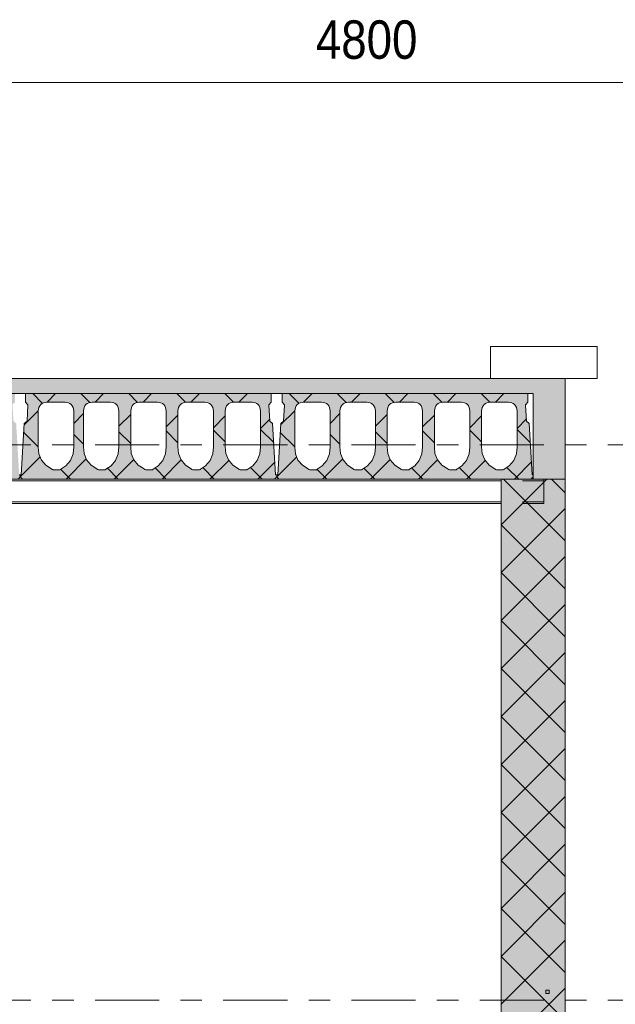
# Model space of a CAD drawing. Header units: millimetres. Extents: x -923 to -82, y -1402 to -808.
# Tile 48 of 109: x -506 to -478, y -1197 to -1151. Entities that reach past the tile are written whole.
import ezdxf

# ---------------------------------------------------------------- set-up
doc = ezdxf.new("R2010")
doc.units = ezdxf.units.MM
for name, pattern in [('XKITLINE00', [0]), ('XKITLINE01', [4, 1, -1, 1, -1]), ('XKITLINE03', [6, 3, -1, 1, -1])]:
    doc.linetypes.add(name, pattern=pattern)
for name, color, linetype, lineweight in [('Offset', 4, 'Continuous', 0), ('Onderdeel', 2, 'Continuous', 0), ('Stramien', 4, 'Continuous', 0)]:
    doc.layers.add(name, color=color, linetype=linetype, lineweight=lineweight)
doc.styles.add('ARIAL', font='arial.ttf')

msp = doc.modelspace()

# ---------------------------------------------------------------- hatches: boundary and pattern name
at = {"layer": 'Onderdeel'}
for points in [[(-482.316, -1168.806), (-563.414, -1168.806), (-563.414, -1168.106), (-482.316, -1168.106)], [(-480.816, -1172.806), (-482.316, -1172.806), (-482.316, -1168.106), (-480.816, -1168.106)], [(-480.816, -1282.706), (-483.816, -1282.706), (-483.816, -1172.806), (-480.816, -1172.806)]]:
    msp.add_hatch(color=256, dxfattribs=at).paths.add_polyline_path(points, flags=17)
h = msp.add_hatch(color=256, dxfattribs=at)
h.paths.add_polyline_path([(-518.216, -1172.806), (-518.316, -1172.706), (-518.316, -1172.606), (-518.266, -1172.606), (-518.126, -1170.205), (-517.999, -1170.092), (-517.954, -1169.333), (-518.066, -1169.206), (-518.066, -1168.806), (-506.566, -1168.806), (-506.566, -1169.206), (-506.679, -1169.333), (-506.633, -1170.092), (-506.507, -1170.205), (-506.366, -1172.606), (-506.316, -1172.606), (-506.316, -1172.706), (-506.416, -1172.806)], flags=17)
h.paths.add_polyline_path([(-517.224, -1169.237), (-517.354, -1169.324), (-517.441, -1169.453), (-517.471, -1169.606), (-517.471, -1171.304), (-517.471, -1171.308), (-517.442, -1171.624), (-517.319, -1171.918), (-517.114, -1172.162), (-516.846, -1172.334), (-516.824, -1172.352), (-516.798, -1172.365), (-516.77, -1172.373), (-516.741, -1172.376), (-516.501, -1172.375), (-516.479, -1172.373), (-516.458, -1172.368), (-516.437, -1172.36), (-516.418, -1172.35), (-516.18, -1172.19), (-515.97, -1171.933), (-515.844, -1171.626), (-515.811, -1171.286), (-515.811, -1169.606), (-515.842, -1169.453), (-515.929, -1169.324), (-516.058, -1169.237), (-516.211, -1169.206), (-517.071, -1169.206)])
h.paths.add_polyline_path([(-515.109, -1169.237), (-515.239, -1169.324), (-515.326, -1169.453), (-515.356, -1169.606), (-515.356, -1171.284), (-515.356, -1171.297), (-515.33, -1171.612), (-515.208, -1171.911), (-515.002, -1172.159), (-514.731, -1172.334), (-514.708, -1172.352), (-514.683, -1172.365), (-514.655, -1172.373), (-514.626, -1172.376), (-514.386, -1172.375), (-514.364, -1172.373), (-514.342, -1172.368), (-514.322, -1172.36), (-514.303, -1172.35), (-514.065, -1172.19), (-513.855, -1171.933), (-513.729, -1171.626), (-513.696, -1171.286), (-513.696, -1169.606), (-513.727, -1169.453), (-513.813, -1169.324), (-513.943, -1169.237), (-514.096, -1169.206), (-514.956, -1169.206)])
h.paths.add_polyline_path([(-512.899, -1169.237), (-513.029, -1169.324), (-513.116, -1169.453), (-513.146, -1169.606), (-513.146, -1171.292), (-513.12, -1171.612), (-512.998, -1171.911), (-512.792, -1172.159), (-512.521, -1172.334), (-512.498, -1172.352), (-512.473, -1172.365), (-512.445, -1172.373), (-512.416, -1172.376), (-512.176, -1172.375), (-512.154, -1172.373), (-512.132, -1172.368), (-512.112, -1172.36), (-512.093, -1172.35), (-511.855, -1172.19), (-511.645, -1171.933), (-511.519, -1171.626), (-511.486, -1171.286), (-511.486, -1169.606), (-511.517, -1169.453), (-511.603, -1169.324), (-511.733, -1169.237), (-511.886, -1169.206), (-512.746, -1169.206)])
h.paths.add_polyline_path([(-510.689, -1169.237), (-510.819, -1169.324), (-510.906, -1169.453), (-510.936, -1169.606), (-510.936, -1171.292), (-510.91, -1171.612), (-510.788, -1171.911), (-510.582, -1172.159), (-510.311, -1172.334), (-510.288, -1172.352), (-510.263, -1172.365), (-510.235, -1172.373), (-510.206, -1172.376), (-509.966, -1172.375), (-509.944, -1172.373), (-509.922, -1172.368), (-509.902, -1172.36), (-509.883, -1172.35), (-509.645, -1172.19), (-509.435, -1171.933), (-509.309, -1171.626), (-509.276, -1171.286), (-509.276, -1169.606), (-509.307, -1169.453), (-509.393, -1169.324), (-509.523, -1169.237), (-509.676, -1169.206), (-510.536, -1169.206)])
h.paths.add_polyline_path([(-508.479, -1169.237), (-508.609, -1169.324), (-508.696, -1169.453), (-508.726, -1169.606), (-508.726, -1171.292), (-508.7, -1171.612), (-508.578, -1171.911), (-508.372, -1172.159), (-508.101, -1172.334), (-508.078, -1172.352), (-508.053, -1172.365), (-508.025, -1172.373), (-507.996, -1172.376), (-507.756, -1172.375), (-507.734, -1172.373), (-507.712, -1172.368), (-507.692, -1172.36), (-507.673, -1172.35), (-507.435, -1172.19), (-507.225, -1171.933), (-507.099, -1171.626), (-507.066, -1171.286), (-507.066, -1169.606), (-507.097, -1169.453), (-507.183, -1169.324), (-507.313, -1169.237), (-507.466, -1169.206), (-508.326, -1169.206)])
h = msp.add_hatch(color=256, dxfattribs=at)
h.paths.add_polyline_path([(-506.216, -1172.806), (-506.316, -1172.706), (-506.316, -1172.606), (-506.266, -1172.606), (-506.126, -1170.205), (-505.999, -1170.092), (-505.954, -1169.333), (-506.066, -1169.206), (-506.066, -1168.806), (-494.566, -1168.806), (-494.566, -1169.206), (-494.679, -1169.333), (-494.633, -1170.092), (-494.507, -1170.205), (-494.366, -1172.606), (-494.316, -1172.606), (-494.316, -1172.706), (-494.416, -1172.806)], flags=17)
h.paths.add_polyline_path([(-505.224, -1169.237), (-505.354, -1169.324), (-505.441, -1169.453), (-505.471, -1169.606), (-505.471, -1171.304), (-505.471, -1171.308), (-505.442, -1171.624), (-505.319, -1171.918), (-505.114, -1172.162), (-504.846, -1172.334), (-504.824, -1172.352), (-504.798, -1172.365), (-504.77, -1172.373), (-504.741, -1172.376), (-504.501, -1172.375), (-504.479, -1172.373), (-504.458, -1172.368), (-504.437, -1172.36), (-504.418, -1172.35), (-504.18, -1172.19), (-503.97, -1171.933), (-503.844, -1171.626), (-503.811, -1171.286), (-503.811, -1169.606), (-503.842, -1169.453), (-503.929, -1169.324), (-504.058, -1169.237), (-504.211, -1169.206), (-505.071, -1169.206)])
h.paths.add_polyline_path([(-503.109, -1169.237), (-503.239, -1169.324), (-503.326, -1169.453), (-503.356, -1169.606), (-503.356, -1171.284), (-503.356, -1171.297), (-503.33, -1171.612), (-503.208, -1171.911), (-503.002, -1172.159), (-502.731, -1172.334), (-502.708, -1172.352), (-502.683, -1172.365), (-502.655, -1172.373), (-502.626, -1172.376), (-502.386, -1172.375), (-502.364, -1172.373), (-502.342, -1172.368), (-502.322, -1172.36), (-502.303, -1172.35), (-502.065, -1172.19), (-501.855, -1171.933), (-501.729, -1171.626), (-501.696, -1171.286), (-501.696, -1169.606), (-501.727, -1169.453), (-501.813, -1169.324), (-501.943, -1169.237), (-502.096, -1169.206), (-502.956, -1169.206)])
h.paths.add_polyline_path([(-500.899, -1169.237), (-501.029, -1169.324), (-501.116, -1169.453), (-501.146, -1169.606), (-501.146, -1171.292), (-501.12, -1171.612), (-500.998, -1171.911), (-500.792, -1172.159), (-500.521, -1172.334), (-500.498, -1172.352), (-500.473, -1172.365), (-500.445, -1172.373), (-500.416, -1172.376), (-500.176, -1172.375), (-500.154, -1172.373), (-500.132, -1172.368), (-500.112, -1172.36), (-500.093, -1172.35), (-499.855, -1172.19), (-499.645, -1171.933), (-499.519, -1171.626), (-499.486, -1171.286), (-499.486, -1169.606), (-499.517, -1169.453), (-499.603, -1169.324), (-499.733, -1169.237), (-499.886, -1169.206), (-500.746, -1169.206)])
h.paths.add_polyline_path([(-498.689, -1169.237), (-498.819, -1169.324), (-498.906, -1169.453), (-498.936, -1169.606), (-498.936, -1171.292), (-498.91, -1171.612), (-498.788, -1171.911), (-498.582, -1172.159), (-498.311, -1172.334), (-498.288, -1172.352), (-498.263, -1172.365), (-498.235, -1172.373), (-498.206, -1172.376), (-497.966, -1172.375), (-497.944, -1172.373), (-497.922, -1172.368), (-497.902, -1172.36), (-497.883, -1172.35), (-497.645, -1172.19), (-497.435, -1171.933), (-497.309, -1171.626), (-497.276, -1171.286), (-497.276, -1169.606), (-497.307, -1169.453), (-497.393, -1169.324), (-497.523, -1169.237), (-497.676, -1169.206), (-498.536, -1169.206)])
h.paths.add_polyline_path([(-496.479, -1169.237), (-496.609, -1169.324), (-496.696, -1169.453), (-496.726, -1169.606), (-496.726, -1171.292), (-496.7, -1171.612), (-496.578, -1171.911), (-496.372, -1172.159), (-496.101, -1172.334), (-496.078, -1172.352), (-496.053, -1172.365), (-496.025, -1172.373), (-495.996, -1172.376), (-495.756, -1172.375), (-495.734, -1172.373), (-495.712, -1172.368), (-495.692, -1172.36), (-495.673, -1172.35), (-495.435, -1172.19), (-495.225, -1171.933), (-495.099, -1171.626), (-495.066, -1171.286), (-495.066, -1169.606), (-495.097, -1169.453), (-495.183, -1169.324), (-495.313, -1169.237), (-495.466, -1169.206), (-496.326, -1169.206)])
h = msp.add_hatch(color=256, dxfattribs=at)
h.paths.add_polyline_path([(-494.216, -1172.806), (-494.316, -1172.706), (-494.316, -1172.606), (-494.266, -1172.606), (-494.126, -1170.205), (-493.999, -1170.092), (-493.954, -1169.333), (-494.066, -1169.206), (-494.066, -1168.806), (-482.566, -1168.806), (-482.566, -1169.206), (-482.679, -1169.333), (-482.633, -1170.092), (-482.507, -1170.205), (-482.366, -1172.606), (-482.316, -1172.606), (-482.316, -1172.706), (-482.416, -1172.806)], flags=17)
h.paths.add_polyline_path([(-493.224, -1169.237), (-493.354, -1169.324), (-493.441, -1169.453), (-493.471, -1169.606), (-493.471, -1171.304), (-493.471, -1171.308), (-493.442, -1171.624), (-493.319, -1171.918), (-493.114, -1172.162), (-492.846, -1172.334), (-492.824, -1172.352), (-492.798, -1172.365), (-492.77, -1172.373), (-492.741, -1172.376), (-492.501, -1172.375), (-492.479, -1172.373), (-492.458, -1172.368), (-492.437, -1172.36), (-492.418, -1172.35), (-492.18, -1172.19), (-491.97, -1171.933), (-491.844, -1171.626), (-491.811, -1171.286), (-491.811, -1169.606), (-491.842, -1169.453), (-491.929, -1169.324), (-492.058, -1169.237), (-492.211, -1169.206), (-493.071, -1169.206)])
h.paths.add_polyline_path([(-491.109, -1169.237), (-491.239, -1169.324), (-491.326, -1169.453), (-491.356, -1169.606), (-491.356, -1171.284), (-491.356, -1171.297), (-491.33, -1171.612), (-491.208, -1171.911), (-491.002, -1172.159), (-490.731, -1172.334), (-490.708, -1172.352), (-490.683, -1172.365), (-490.655, -1172.373), (-490.626, -1172.376), (-490.386, -1172.375), (-490.364, -1172.373), (-490.342, -1172.368), (-490.322, -1172.36), (-490.303, -1172.35), (-490.065, -1172.19), (-489.855, -1171.933), (-489.729, -1171.626), (-489.696, -1171.286), (-489.696, -1169.606), (-489.727, -1169.453), (-489.813, -1169.324), (-489.943, -1169.237), (-490.096, -1169.206), (-490.956, -1169.206)])
h.paths.add_polyline_path([(-488.899, -1169.237), (-489.029, -1169.324), (-489.116, -1169.453), (-489.146, -1169.606), (-489.146, -1171.292), (-489.12, -1171.612), (-488.998, -1171.911), (-488.792, -1172.159), (-488.521, -1172.334), (-488.498, -1172.352), (-488.473, -1172.365), (-488.445, -1172.373), (-488.416, -1172.376), (-488.176, -1172.375), (-488.154, -1172.373), (-488.132, -1172.368), (-488.112, -1172.36), (-488.093, -1172.35), (-487.855, -1172.19), (-487.645, -1171.933), (-487.519, -1171.626), (-487.486, -1171.286), (-487.486, -1169.606), (-487.517, -1169.453), (-487.603, -1169.324), (-487.733, -1169.237), (-487.886, -1169.206), (-488.746, -1169.206)])
h.paths.add_polyline_path([(-486.689, -1169.237), (-486.819, -1169.324), (-486.906, -1169.453), (-486.936, -1169.606), (-486.936, -1171.292), (-486.91, -1171.612), (-486.788, -1171.911), (-486.582, -1172.159), (-486.311, -1172.334), (-486.288, -1172.352), (-486.263, -1172.365), (-486.235, -1172.373), (-486.206, -1172.376), (-485.966, -1172.375), (-485.944, -1172.373), (-485.922, -1172.368), (-485.902, -1172.36), (-485.883, -1172.35), (-485.645, -1172.19), (-485.435, -1171.933), (-485.309, -1171.626), (-485.276, -1171.286), (-485.276, -1169.606), (-485.307, -1169.453), (-485.393, -1169.324), (-485.523, -1169.237), (-485.676, -1169.206), (-486.536, -1169.206)])
h.paths.add_polyline_path([(-484.479, -1169.237), (-484.609, -1169.324), (-484.696, -1169.453), (-484.726, -1169.606), (-484.726, -1171.292), (-484.7, -1171.612), (-484.578, -1171.911), (-484.372, -1172.159), (-484.101, -1172.334), (-484.078, -1172.352), (-484.053, -1172.365), (-484.025, -1172.373), (-483.996, -1172.376), (-483.756, -1172.375), (-483.734, -1172.373), (-483.712, -1172.368), (-483.692, -1172.36), (-483.673, -1172.35), (-483.435, -1172.19), (-483.225, -1171.933), (-483.099, -1171.626), (-483.066, -1171.286), (-483.066, -1169.606), (-483.097, -1169.453), (-483.183, -1169.324), (-483.313, -1169.237), (-483.466, -1169.206), (-484.326, -1169.206)])

# ---------------------------------------------------------------- linework, layer by layer
at = {"layer": 'Offset', "linetype": 'XKITLINE00', "lineweight": 0}
msp.add_line((-513.814, -1154.246), (-465.814, -1154.246), dxfattribs=at)
at = {"layer": 'Onderdeel', "linetype": 'XKITLINE00', "lineweight": 0}
for p, q in [((-484.315, -1168.106), (-484.315, -1166.606)), ((-484.315, -1166.606), (-479.315, -1166.606)), ((-479.315, -1168.106), (-479.315, -1166.606)), ((-563.414, -1168.106), (-482.316, -1168.106)), ((-482.316, -1168.106), (-480.816, -1168.106)), ((-480.816, -1168.106), (-480.816, -1172.806)), ((-480.816, -1168.106), (-479.315, -1168.106)), ((-563.414, -1168.806), (-482.316, -1168.806)), ((-506.066, -1169.206), (-506.066, -1168.806)), ((-506.066, -1168.806), (-506.066, -1168.806)), ((-506.066, -1168.806), (-494.566, -1168.806)), ((-505.267, -1169.265), (-505.726, -1168.806)), ((-505.063, -1169.208), (-504.661, -1168.806)), ((-503.06, -1169.227), (-503.481, -1168.806)), ((-502.816, -1169.206), (-502.416, -1168.806)), ((-500.821, -1169.221), (-501.236, -1168.806)), ((-500.571, -1169.206), (-500.171, -1168.806)), ((-498.582, -1169.215), (-498.991, -1168.806)), ((-498.326, -1169.206), (-497.926, -1168.806)), ((-496.342, -1169.21), (-496.746, -1168.806)), ((-496.081, -1169.206), (-495.681, -1168.806)), ((-494.566, -1168.806), (-494.566, -1169.206)), ((-494.066, -1169.206), (-494.066, -1168.806)), ((-494.066, -1168.806), (-494.066, -1168.806)), ((-494.066, -1168.806), (-482.566, -1168.806)), ((-493.267, -1169.265), (-493.726, -1168.806)), ((-493.063, -1169.208), (-492.661, -1168.806)), ((-491.06, -1169.227), (-491.481, -1168.806)), ((-490.816, -1169.206), (-490.416, -1168.806)), ((-488.821, -1169.221), (-489.236, -1168.806)), ((-488.571, -1169.206), (-488.171, -1168.806)), ((-486.582, -1169.215), (-486.991, -1168.806)), ((-486.326, -1169.206), (-485.926, -1168.806)), ((-484.342, -1169.21), (-484.746, -1168.806)), ((-484.081, -1169.206), (-483.681, -1168.806)), ((-482.566, -1168.806), (-482.566, -1169.206)), ((-482.316, -1172.806), (-482.316, -1168.806)), ((-505.954, -1169.333), (-506.066, -1169.206)), ((-506.066, -1169.206), (-506.066, -1169.206)), ((-505.224, -1169.237), (-505.071, -1169.206)), ((-505.071, -1169.206), (-504.211, -1169.206)), ((-504.211, -1169.206), (-504.058, -1169.237)), ((-503.109, -1169.237), (-502.956, -1169.206)), ((-502.956, -1169.206), (-502.096, -1169.206)), ((-502.096, -1169.206), (-501.943, -1169.237)), ((-500.899, -1169.237), (-500.746, -1169.206)), ((-500.746, -1169.206), (-499.886, -1169.206)), ((-499.886, -1169.206), (-499.733, -1169.237)), ((-498.689, -1169.237), (-498.536, -1169.206)), ((-498.536, -1169.206), (-497.676, -1169.206)), ((-497.676, -1169.206), (-497.523, -1169.237)), ((-496.479, -1169.237), (-496.326, -1169.206)), ((-496.326, -1169.206), (-495.466, -1169.206)), ((-495.466, -1169.206), (-495.313, -1169.237)), ((-494.566, -1169.206), (-494.679, -1169.333)), ((-494.566, -1169.206), (-494.566, -1169.206)), ((-493.954, -1169.333), (-494.066, -1169.206)), ((-494.066, -1169.206), (-494.066, -1169.206)), ((-493.224, -1169.237), (-493.071, -1169.206)), ((-493.071, -1169.206), (-492.211, -1169.206)), ((-492.211, -1169.206), (-492.058, -1169.237)), ((-491.109, -1169.237), (-490.956, -1169.206)), ((-490.956, -1169.206), (-490.096, -1169.206)), ((-490.096, -1169.206), (-489.943, -1169.237)), ((-488.899, -1169.237), (-488.746, -1169.206)), ((-488.746, -1169.206), (-487.886, -1169.206)), ((-487.886, -1169.206), (-487.733, -1169.237)), ((-486.689, -1169.237), (-486.536, -1169.206)), ((-486.536, -1169.206), (-485.676, -1169.206)), ((-485.676, -1169.206), (-485.523, -1169.237)), ((-484.479, -1169.237), (-484.326, -1169.206)), ((-484.326, -1169.206), (-483.466, -1169.206)), ((-483.466, -1169.206), (-483.313, -1169.237)), ((-482.566, -1169.206), (-482.679, -1169.333)), ((-482.566, -1169.206), (-482.566, -1169.206)), ((-506.13, -1170.275), (-505.47, -1169.615)), ((-505.999, -1170.092), (-505.954, -1169.333)), ((-505.954, -1169.333), (-505.954, -1169.333)), ((-505.471, -1169.606), (-505.441, -1169.453)), ((-505.471, -1171.304), (-505.471, -1169.606)), ((-503.842, -1169.453), (-503.811, -1169.606)), ((-503.811, -1171.286), (-503.811, -1169.606)), ((-503.811, -1170.202), (-503.356, -1169.746)), ((-503.356, -1169.606), (-503.326, -1169.453)), ((-503.356, -1171.284), (-503.356, -1169.606)), ((-501.727, -1169.453), (-501.696, -1169.606)), ((-501.696, -1171.286), (-501.696, -1169.606)), ((-501.146, -1169.606), (-501.116, -1169.453)), ((-501.146, -1171.288), (-501.146, -1169.606)), ((-499.517, -1169.453), (-499.486, -1169.606)), ((-499.486, -1171.286), (-499.486, -1169.606)), ((-498.936, -1169.606), (-498.906, -1169.453)), ((-498.936, -1171.288), (-498.936, -1169.606)), ((-497.307, -1169.453), (-497.276, -1169.606)), ((-497.276, -1171.286), (-497.276, -1169.606)), ((-496.726, -1169.606), (-496.696, -1169.453)), ((-496.726, -1171.288), (-496.726, -1169.606)), ((-495.097, -1169.453), (-495.066, -1169.606)), ((-495.066, -1171.286), (-495.066, -1169.606)), ((-494.679, -1169.333), (-494.679, -1169.333)), ((-494.679, -1169.333), (-494.633, -1170.092)), ((-494.13, -1170.275), (-493.47, -1169.615)), ((-493.999, -1170.092), (-493.954, -1169.333)), ((-493.954, -1169.333), (-493.954, -1169.333)), ((-493.471, -1169.606), (-493.441, -1169.453)), ((-493.471, -1171.304), (-493.471, -1169.606)), ((-491.842, -1169.453), (-491.811, -1169.606)), ((-491.811, -1171.286), (-491.811, -1169.606)), ((-491.811, -1170.202), (-491.356, -1169.746)), ((-491.356, -1169.606), (-491.326, -1169.453)), ((-491.356, -1171.284), (-491.356, -1169.606)), ((-489.727, -1169.453), (-489.696, -1169.606)), ((-489.696, -1171.286), (-489.696, -1169.606)), ((-489.146, -1169.606), (-489.116, -1169.453)), ((-489.146, -1171.288), (-489.146, -1169.606)), ((-487.517, -1169.453), (-487.486, -1169.606)), ((-487.486, -1171.286), (-487.486, -1169.606)), ((-486.936, -1169.606), (-486.906, -1169.453)), ((-486.936, -1171.288), (-486.936, -1169.606)), ((-485.307, -1169.453), (-485.276, -1169.606)), ((-485.276, -1171.286), (-485.276, -1169.606)), ((-484.726, -1169.606), (-484.696, -1169.453)), ((-484.726, -1171.288), (-484.726, -1169.606)), ((-483.097, -1169.453), (-483.066, -1169.606)), ((-483.066, -1171.286), (-483.066, -1169.606)), ((-482.679, -1169.333), (-482.679, -1169.333)), ((-482.679, -1169.333), (-482.633, -1170.092)), ((-506.266, -1172.606), (-506.126, -1170.205)), ((-506.126, -1170.205), (-505.999, -1170.092)), ((-506.126, -1170.205), (-506.126, -1170.205)), ((-505.999, -1170.092), (-505.999, -1170.092)), ((-501.696, -1170.331), (-501.146, -1169.781)), ((-499.486, -1170.367), (-498.936, -1169.816)), ((-497.276, -1170.402), (-496.726, -1169.852)), ((-495.066, -1170.437), (-494.638, -1170.009)), ((-494.633, -1170.092), (-494.633, -1170.092)), ((-494.633, -1170.092), (-494.507, -1170.205)), ((-494.507, -1170.205), (-494.507, -1170.205)), ((-494.507, -1170.205), (-494.366, -1172.606)), ((-494.266, -1172.606), (-494.126, -1170.205)), ((-494.126, -1170.205), (-493.999, -1170.092)), ((-494.126, -1170.205), (-494.126, -1170.205)), ((-493.999, -1170.092), (-493.999, -1170.092)), ((-489.696, -1170.331), (-489.146, -1169.781)), ((-487.486, -1170.367), (-486.936, -1169.816)), ((-485.276, -1170.402), (-484.726, -1169.852)), ((-483.066, -1170.437), (-482.638, -1170.009)), ((-482.633, -1170.092), (-482.633, -1170.092)), ((-482.633, -1170.092), (-482.507, -1170.205)), ((-482.507, -1170.205), (-482.507, -1170.205)), ((-482.507, -1170.205), (-482.366, -1172.606)), ((-505.471, -1171.306), (-506.15, -1170.627)), ((-501.146, -1171.141), (-501.696, -1170.591)), ((-498.936, -1171.106), (-499.486, -1170.556)), ((-496.726, -1171.071), (-497.276, -1170.521)), ((-494.454, -1171.098), (-495.066, -1170.486)), ((-493.471, -1171.306), (-494.15, -1170.627)), ((-489.146, -1171.141), (-489.696, -1170.591)), ((-486.936, -1171.106), (-487.486, -1170.556)), ((-484.726, -1171.071), (-485.276, -1170.521)), ((-482.454, -1171.098), (-483.066, -1170.486)), ((-503.356, -1171.176), (-503.811, -1170.721)), ((-491.356, -1171.176), (-491.811, -1170.721)), ((-505.471, -1171.305), (-505.471, -1171.304)), ((-505.471, -1171.306), (-505.471, -1171.305)), ((-505.471, -1171.308), (-505.471, -1171.306)), ((-505.471, -1171.309), (-505.471, -1171.308)), ((-505.442, -1171.624), (-505.471, -1171.309)), ((-503.844, -1171.626), (-503.812, -1171.295)), ((-503.811, -1171.288), (-503.812, -1171.29)), ((-503.812, -1171.29), (-503.812, -1171.293)), ((-503.812, -1171.293), (-503.812, -1171.295)), ((-503.811, -1171.286), (-503.811, -1171.288)), ((-503.356, -1171.287), (-503.356, -1171.284)), ((-503.356, -1171.29), (-503.356, -1171.287)), ((-503.356, -1171.293), (-503.356, -1171.29)), ((-503.356, -1171.297), (-503.356, -1171.293)), ((-503.33, -1171.612), (-503.356, -1171.297)), ((-501.729, -1171.626), (-501.697, -1171.295)), ((-501.696, -1171.29), (-501.697, -1171.293)), ((-501.697, -1171.293), (-501.697, -1171.295)), ((-501.696, -1171.286), (-501.696, -1171.288)), ((-501.696, -1171.288), (-501.696, -1171.29)), ((-501.146, -1171.289), (-501.146, -1171.288)), ((-501.146, -1171.29), (-501.146, -1171.289)), ((-501.146, -1171.291), (-501.146, -1171.29)), ((-501.146, -1171.292), (-501.146, -1171.291)), ((-501.12, -1171.612), (-501.146, -1171.292)), ((-499.519, -1171.626), (-499.487, -1171.295)), ((-499.486, -1171.29), (-499.487, -1171.293)), ((-499.487, -1171.293), (-499.487, -1171.295)), ((-499.486, -1171.286), (-499.486, -1171.288)), ((-499.486, -1171.288), (-499.486, -1171.29)), ((-498.936, -1171.289), (-498.936, -1171.288)), ((-498.936, -1171.29), (-498.936, -1171.289)), ((-498.936, -1171.291), (-498.936, -1171.29)), ((-498.936, -1171.292), (-498.936, -1171.291)), ((-498.91, -1171.612), (-498.936, -1171.292)), ((-497.309, -1171.626), (-497.277, -1171.295)), ((-497.276, -1171.29), (-497.277, -1171.293)), ((-497.277, -1171.293), (-497.277, -1171.295)), ((-497.276, -1171.286), (-497.276, -1171.288)), ((-497.276, -1171.288), (-497.276, -1171.29)), ((-496.726, -1171.289), (-496.726, -1171.288)), ((-496.726, -1171.29), (-496.726, -1171.289)), ((-496.726, -1171.291), (-496.726, -1171.29)), ((-496.726, -1171.292), (-496.726, -1171.291)), ((-496.7, -1171.612), (-496.726, -1171.292)), ((-495.099, -1171.626), (-495.067, -1171.295)), ((-495.066, -1171.29), (-495.067, -1171.293)), ((-495.067, -1171.293), (-495.067, -1171.295)), ((-495.066, -1171.286), (-495.066, -1171.288)), ((-495.066, -1171.288), (-495.066, -1171.29)), ((-493.471, -1171.305), (-493.471, -1171.304)), ((-493.471, -1171.306), (-493.471, -1171.305)), ((-493.471, -1171.308), (-493.471, -1171.306)), ((-493.471, -1171.309), (-493.471, -1171.308)), ((-493.442, -1171.624), (-493.471, -1171.309)), ((-491.844, -1171.626), (-491.812, -1171.295)), ((-491.811, -1171.288), (-491.812, -1171.29)), ((-491.812, -1171.29), (-491.812, -1171.293)), ((-491.812, -1171.293), (-491.812, -1171.295)), ((-491.811, -1171.286), (-491.811, -1171.288)), ((-491.356, -1171.287), (-491.356, -1171.284)), ((-491.356, -1171.29), (-491.356, -1171.287)), ((-491.356, -1171.293), (-491.356, -1171.29)), ((-491.356, -1171.297), (-491.356, -1171.293)), ((-491.33, -1171.612), (-491.356, -1171.297)), ((-489.729, -1171.626), (-489.697, -1171.295)), ((-489.696, -1171.29), (-489.697, -1171.293)), ((-489.697, -1171.293), (-489.697, -1171.295)), ((-489.696, -1171.286), (-489.696, -1171.288)), ((-489.696, -1171.288), (-489.696, -1171.29)), ((-489.146, -1171.289), (-489.146, -1171.288)), ((-489.146, -1171.29), (-489.146, -1171.289)), ((-489.146, -1171.291), (-489.146, -1171.29)), ((-489.146, -1171.292), (-489.146, -1171.291)), ((-489.12, -1171.612), (-489.146, -1171.292)), ((-487.519, -1171.626), (-487.487, -1171.295)), ((-487.486, -1171.29), (-487.487, -1171.293)), ((-487.487, -1171.293), (-487.487, -1171.295)), ((-487.486, -1171.286), (-487.486, -1171.288)), ((-487.486, -1171.288), (-487.486, -1171.29)), ((-486.936, -1171.289), (-486.936, -1171.288)), ((-486.936, -1171.29), (-486.936, -1171.289)), ((-486.936, -1171.291), (-486.936, -1171.29)), ((-486.936, -1171.292), (-486.936, -1171.291)), ((-486.91, -1171.612), (-486.936, -1171.292)), ((-485.309, -1171.626), (-485.277, -1171.295)), ((-485.276, -1171.29), (-485.277, -1171.293)), ((-485.277, -1171.293), (-485.277, -1171.295)), ((-485.276, -1171.286), (-485.276, -1171.288)), ((-485.276, -1171.288), (-485.276, -1171.29)), ((-484.726, -1171.289), (-484.726, -1171.288)), ((-484.726, -1171.29), (-484.726, -1171.289)), ((-484.726, -1171.291), (-484.726, -1171.29)), ((-484.726, -1171.292), (-484.726, -1171.291)), ((-484.7, -1171.612), (-484.726, -1171.292)), ((-483.099, -1171.626), (-483.067, -1171.295)), ((-483.066, -1171.29), (-483.067, -1171.293)), ((-483.067, -1171.293), (-483.067, -1171.295)), ((-483.066, -1171.286), (-483.066, -1171.288)), ((-483.066, -1171.288), (-483.066, -1171.29)), ((-506.316, -1172.706), (-505.38, -1171.771)), ((-505.319, -1171.918), (-505.442, -1171.624)), ((-505.114, -1172.162), (-505.319, -1171.918)), ((-503.97, -1171.933), (-504.18, -1172.19)), ((-504.171, -1172.806), (-503.227, -1171.863)), ((-503.844, -1171.626), (-503.97, -1171.933)), ((-503.208, -1171.911), (-503.33, -1171.612)), ((-503.002, -1172.159), (-503.208, -1171.911)), ((-501.855, -1171.933), (-502.065, -1172.19)), ((-501.926, -1172.806), (-501.007, -1171.888)), ((-501.729, -1171.626), (-501.855, -1171.933)), ((-500.998, -1171.911), (-501.12, -1171.612)), ((-500.792, -1172.159), (-500.998, -1171.911)), ((-499.645, -1171.933), (-499.855, -1172.19)), ((-499.681, -1172.806), (-498.786, -1171.911)), ((-499.519, -1171.626), (-499.645, -1171.933)), ((-498.788, -1171.911), (-498.91, -1171.612)), ((-498.582, -1172.159), (-498.788, -1171.911)), ((-497.435, -1171.933), (-497.645, -1172.19)), ((-497.436, -1172.806), (-496.561, -1171.931)), ((-497.309, -1171.626), (-497.435, -1171.933)), ((-496.578, -1171.911), (-496.7, -1171.612)), ((-496.372, -1172.159), (-496.578, -1171.911)), ((-495.225, -1171.933), (-495.435, -1172.19)), ((-495.099, -1171.626), (-495.225, -1171.933)), ((-495.191, -1172.806), (-494.401, -1172.016)), ((-494.316, -1172.706), (-493.38, -1171.771)), ((-493.319, -1171.918), (-493.442, -1171.624)), ((-493.114, -1172.162), (-493.319, -1171.918)), ((-491.97, -1171.933), (-492.18, -1172.19)), ((-492.171, -1172.806), (-491.227, -1171.863)), ((-491.844, -1171.626), (-491.97, -1171.933)), ((-491.208, -1171.911), (-491.33, -1171.612)), ((-491.002, -1172.159), (-491.208, -1171.911)), ((-489.855, -1171.933), (-490.065, -1172.19)), ((-489.926, -1172.806), (-489.007, -1171.888)), ((-489.729, -1171.626), (-489.855, -1171.933)), ((-488.998, -1171.911), (-489.12, -1171.612)), ((-488.792, -1172.159), (-488.998, -1171.911)), ((-487.645, -1171.933), (-487.855, -1172.19)), ((-487.681, -1172.806), (-486.786, -1171.911)), ((-487.519, -1171.626), (-487.645, -1171.933)), ((-486.788, -1171.911), (-486.91, -1171.612)), ((-486.582, -1172.159), (-486.788, -1171.911)), ((-485.435, -1171.933), (-485.645, -1172.19)), ((-485.436, -1172.806), (-484.561, -1171.931)), ((-485.309, -1171.626), (-485.435, -1171.933)), ((-484.578, -1171.911), (-484.7, -1171.612)), ((-484.372, -1172.159), (-484.578, -1171.911)), ((-483.225, -1171.933), (-483.435, -1172.19)), ((-483.099, -1171.626), (-483.225, -1171.933)), ((-483.191, -1172.806), (-482.401, -1172.016)), ((-505.114, -1172.162), (-504.846, -1172.334)), ((-504.824, -1172.352), (-504.846, -1172.334)), ((-504.798, -1172.365), (-504.824, -1172.352)), ((-504.77, -1172.373), (-504.798, -1172.365)), ((-504.741, -1172.376), (-504.77, -1172.373)), ((-504.741, -1172.376), (-504.501, -1172.375)), ((-504.479, -1172.373), (-504.501, -1172.375)), ((-504.458, -1172.368), (-504.479, -1172.373)), ((-504.437, -1172.36), (-504.458, -1172.368)), ((-504.418, -1172.35), (-504.437, -1172.36)), ((-503.971, -1172.806), (-504.424, -1172.353)), ((-504.418, -1172.35), (-504.18, -1172.19)), ((-503.002, -1172.159), (-502.731, -1172.334)), ((-502.708, -1172.352), (-502.731, -1172.334)), ((-502.683, -1172.365), (-502.708, -1172.352)), ((-502.655, -1172.373), (-502.683, -1172.365)), ((-502.626, -1172.376), (-502.655, -1172.373)), ((-502.626, -1172.376), (-502.386, -1172.375)), ((-502.364, -1172.373), (-502.386, -1172.375)), ((-502.342, -1172.368), (-502.364, -1172.373)), ((-502.322, -1172.36), (-502.342, -1172.368)), ((-502.303, -1172.35), (-502.322, -1172.36)), ((-502.303, -1172.35), (-502.065, -1172.19)), ((-501.726, -1172.806), (-502.231, -1172.301)), ((-500.792, -1172.159), (-500.521, -1172.334)), ((-500.498, -1172.352), (-500.521, -1172.334)), ((-500.473, -1172.365), (-500.498, -1172.352)), ((-500.445, -1172.373), (-500.473, -1172.365)), ((-500.416, -1172.376), (-500.445, -1172.373)), ((-500.416, -1172.376), (-500.176, -1172.375)), ((-500.154, -1172.373), (-500.176, -1172.375)), ((-500.132, -1172.368), (-500.154, -1172.373)), ((-500.112, -1172.36), (-500.132, -1172.368)), ((-500.093, -1172.35), (-500.112, -1172.36)), ((-500.093, -1172.35), (-499.855, -1172.19)), ((-499.481, -1172.806), (-500, -1172.287)), ((-498.582, -1172.159), (-498.311, -1172.334)), ((-498.288, -1172.352), (-498.311, -1172.334)), ((-498.263, -1172.365), (-498.288, -1172.352)), ((-498.235, -1172.373), (-498.263, -1172.365)), ((-498.206, -1172.376), (-498.235, -1172.373)), ((-498.206, -1172.376), (-497.966, -1172.375)), ((-497.944, -1172.373), (-497.966, -1172.375)), ((-497.922, -1172.368), (-497.944, -1172.373)), ((-497.902, -1172.36), (-497.922, -1172.368)), ((-497.883, -1172.35), (-497.902, -1172.36)), ((-497.883, -1172.35), (-497.645, -1172.19)), ((-497.236, -1172.806), (-497.769, -1172.273)), ((-496.372, -1172.159), (-496.101, -1172.334)), ((-496.078, -1172.352), (-496.101, -1172.334)), ((-496.053, -1172.365), (-496.078, -1172.352)), ((-496.025, -1172.373), (-496.053, -1172.365)), ((-495.996, -1172.376), (-496.025, -1172.373)), ((-495.996, -1172.376), (-495.756, -1172.375)), ((-495.734, -1172.373), (-495.756, -1172.375)), ((-495.712, -1172.368), (-495.734, -1172.373)), ((-495.692, -1172.36), (-495.712, -1172.368)), ((-495.673, -1172.35), (-495.692, -1172.36)), ((-495.673, -1172.35), (-495.435, -1172.19)), ((-494.991, -1172.806), (-495.538, -1172.259)), ((-493.114, -1172.162), (-492.846, -1172.334)), ((-492.824, -1172.352), (-492.846, -1172.334)), ((-492.798, -1172.365), (-492.824, -1172.352)), ((-492.77, -1172.373), (-492.798, -1172.365)), ((-492.741, -1172.376), (-492.77, -1172.373)), ((-492.741, -1172.376), (-492.501, -1172.375)), ((-492.479, -1172.373), (-492.501, -1172.375)), ((-492.458, -1172.368), (-492.479, -1172.373)), ((-492.437, -1172.36), (-492.458, -1172.368)), ((-492.418, -1172.35), (-492.437, -1172.36)), ((-491.971, -1172.806), (-492.424, -1172.353)), ((-492.418, -1172.35), (-492.18, -1172.19)), ((-491.002, -1172.159), (-490.731, -1172.334)), ((-490.708, -1172.352), (-490.731, -1172.334)), ((-490.683, -1172.365), (-490.708, -1172.352)), ((-490.655, -1172.373), (-490.683, -1172.365)), ((-490.626, -1172.376), (-490.655, -1172.373)), ((-490.626, -1172.376), (-490.386, -1172.375)), ((-490.364, -1172.373), (-490.386, -1172.375)), ((-490.342, -1172.368), (-490.364, -1172.373)), ((-490.322, -1172.36), (-490.342, -1172.368)), ((-490.303, -1172.35), (-490.322, -1172.36)), ((-490.303, -1172.35), (-490.065, -1172.19)), ((-489.726, -1172.806), (-490.231, -1172.301)), ((-488.792, -1172.159), (-488.521, -1172.334)), ((-488.498, -1172.352), (-488.521, -1172.334)), ((-488.473, -1172.365), (-488.498, -1172.352)), ((-488.445, -1172.373), (-488.473, -1172.365)), ((-488.416, -1172.376), (-488.445, -1172.373)), ((-488.416, -1172.376), (-488.176, -1172.375)), ((-488.154, -1172.373), (-488.176, -1172.375)), ((-488.132, -1172.368), (-488.154, -1172.373)), ((-488.112, -1172.36), (-488.132, -1172.368)), ((-488.093, -1172.35), (-488.112, -1172.36)), ((-488.093, -1172.35), (-487.855, -1172.19)), ((-487.481, -1172.806), (-488, -1172.287)), ((-486.582, -1172.159), (-486.311, -1172.334)), ((-486.288, -1172.352), (-486.311, -1172.334)), ((-486.263, -1172.365), (-486.288, -1172.352)), ((-486.235, -1172.373), (-486.263, -1172.365)), ((-486.206, -1172.376), (-486.235, -1172.373)), ((-486.206, -1172.376), (-485.966, -1172.375)), ((-485.944, -1172.373), (-485.966, -1172.375)), ((-485.922, -1172.368), (-485.944, -1172.373)), ((-485.902, -1172.36), (-485.922, -1172.368)), ((-485.883, -1172.35), (-485.902, -1172.36)), ((-485.883, -1172.35), (-485.645, -1172.19)), ((-485.236, -1172.806), (-485.769, -1172.273)), ((-484.372, -1172.159), (-484.101, -1172.334)), ((-484.078, -1172.352), (-484.101, -1172.334)), ((-484.053, -1172.365), (-484.078, -1172.352)), ((-484.025, -1172.373), (-484.053, -1172.365)), ((-483.996, -1172.376), (-484.025, -1172.373)), ((-483.996, -1172.376), (-483.756, -1172.375)), ((-483.734, -1172.373), (-483.756, -1172.375)), ((-483.712, -1172.368), (-483.734, -1172.373)), ((-483.692, -1172.36), (-483.712, -1172.368)), ((-483.673, -1172.35), (-483.692, -1172.36)), ((-483.673, -1172.35), (-483.435, -1172.19)), ((-482.991, -1172.806), (-483.538, -1172.259)), ((-483.816, -1172.886), (-711.339, -1172.886)), ((-506.416, -1172.806), (-506.316, -1172.706)), ((-506.216, -1172.806), (-506.416, -1172.806)), ((-506.366, -1172.606), (-506.316, -1172.606)), ((-506.316, -1172.606), (-506.316, -1172.706)), ((-506.316, -1172.706), (-506.316, -1172.606)), ((-506.316, -1172.606), (-506.316, -1172.606)), ((-506.316, -1172.606), (-506.266, -1172.606)), ((-506.316, -1172.706), (-506.316, -1172.706)), ((-506.216, -1172.806), (-506.316, -1172.706)), ((-506.316, -1172.706), (-506.316, -1172.706)), ((-506.258, -1172.765), (-506.315, -1172.707)), ((-494.416, -1172.806), (-506.216, -1172.806)), ((-494.416, -1172.806), (-494.316, -1172.706)), ((-494.216, -1172.806), (-494.416, -1172.806)), ((-494.366, -1172.606), (-494.366, -1172.606)), ((-494.366, -1172.606), (-494.316, -1172.606)), ((-494.316, -1172.706), (-494.316, -1172.606)), ((-494.316, -1172.606), (-494.316, -1172.606)), ((-494.316, -1172.606), (-494.266, -1172.606)), ((-494.316, -1172.606), (-494.316, -1172.706)), ((-494.216, -1172.806), (-494.316, -1172.706)), ((-494.316, -1172.706), (-494.316, -1172.706)), ((-494.316, -1172.706), (-494.316, -1172.706)), ((-494.258, -1172.765), (-494.315, -1172.707)), ((-482.416, -1172.806), (-494.216, -1172.806)), ((-483.816, -1174.943), (-481.679, -1172.806)), ((-483.816, -1282.706), (-483.816, -1172.806)), ((-483.816, -1172.806), (-480.816, -1172.806)), ((-480.816, -1175.698), (-483.698, -1172.817)), ((-482.416, -1172.806), (-482.316, -1172.706)), ((-482.366, -1172.606), (-482.366, -1172.606)), ((-482.366, -1172.606), (-482.316, -1172.606)), ((-482.316, -1172.606), (-482.316, -1172.706)), ((-482.316, -1172.706), (-482.316, -1172.706)), ((-480.816, -1172.806), (-482.316, -1172.806)), ((-480.817, -1173.452), (-481.463, -1172.806)), ((-480.816, -1172.806), (-480.816, -1282.706)), ((-483.816, -1173.866), (-711.339, -1173.866)), ((-483.816, -1173.946), (-711.339, -1173.946)), ((-483.816, -1177.188), (-480.816, -1174.188)), ((-480.816, -1177.943), (-483.816, -1174.943)), ((-483.816, -1179.433), (-480.816, -1176.433)), ((-480.816, -1180.188), (-483.816, -1177.188)), ((-483.816, -1181.678), (-480.816, -1178.678)), ((-480.816, -1182.433), (-483.816, -1179.433)), ((-483.816, -1183.924), (-480.816, -1180.924)), ((-480.816, -1184.678), (-483.816, -1181.678)), ((-483.816, -1186.169), (-480.816, -1183.169)), ((-480.816, -1186.924), (-483.816, -1183.924)), ((-483.816, -1188.414), (-480.816, -1185.414)), ((-480.816, -1189.169), (-483.816, -1186.169)), ((-483.816, -1190.659), (-480.816, -1187.659)), ((-480.816, -1191.414), (-483.816, -1188.414)), ((-483.816, -1192.904), (-480.816, -1189.904)), ((-480.816, -1193.659), (-483.816, -1190.659)), ((-483.816, -1195.149), (-480.816, -1192.149)), ((-480.816, -1195.904), (-483.816, -1192.904)), ((-483.816, -1197.394), (-480.816, -1194.394)), ((-480.816, -1198.149), (-483.816, -1195.149)), ((-483.816, -1199.639), (-480.816, -1196.639))]:
    msp.add_line(p, q, dxfattribs=at)
at = {"layer": 'Onderdeel', "linetype": 'XKITLINE01', "lineweight": 0}
for p, q in [((-484.315, -1168.106), (-484.315, -1166.606)), ((-484.315, -1166.606), (-479.315, -1166.606)), ((-479.315, -1168.106), (-479.315, -1166.606)), ((-484.315, -1168.106), (-480.816, -1168.106)), ((-484.315, -1168.106), (-479.315, -1168.106)), ((-481.816, -1172.806), (-713.332, -1172.806)), ((-481.816, -1172.886), (-713.332, -1172.886)), ((-481.816, -1172.806), (-697.114, -1172.806)), ((-494.416, -1172.806), (-506.216, -1172.806)), ((-481.816, -1172.806), (-494.216, -1172.806)), ((-481.816, -1172.886), (-483.816, -1172.886)), ((-481.816, -1172.886), (-481.816, -1172.806)), ((-481.816, -1172.806), (-481.816, -1172.806)), ((-481.816, -1172.806), (-481.816, -1172.886)), ((-481.816, -1172.886), (-481.816, -1172.806)), ((-481.816, -1172.806), (-481.816, -1172.806)), ((-481.816, -1172.806), (-481.816, -1172.886)), ((-481.816, -1173.866), (-481.816, -1172.886)), ((-481.816, -1172.886), (-481.816, -1172.886)), ((-481.816, -1172.886), (-481.816, -1172.886)), ((-481.816, -1172.886), (-481.816, -1173.866)), ((-481.816, -1173.866), (-481.816, -1172.886)), ((-481.816, -1172.886), (-481.816, -1172.886)), ((-481.816, -1172.886), (-481.816, -1172.886)), ((-481.816, -1172.886), (-481.816, -1173.866)), ((-481.816, -1173.866), (-713.332, -1173.866)), ((-481.816, -1173.866), (-483.816, -1173.866)), ((-481.816, -1173.946), (-481.816, -1173.866)), ((-481.816, -1173.866), (-481.816, -1173.866)), ((-481.816, -1173.866), (-481.816, -1173.866)), ((-481.816, -1173.866), (-481.816, -1173.946)), ((-481.816, -1173.946), (-481.816, -1173.866)), ((-481.816, -1173.866), (-481.816, -1173.866)), ((-481.816, -1173.866), (-481.816, -1173.866)), ((-481.816, -1173.866), (-481.816, -1173.946)), ((-481.816, -1173.946), (-713.332, -1173.946)), ((-481.816, -1173.946), (-483.816, -1173.946)), ((-481.816, -1173.946), (-481.816, -1173.946)), ((-481.816, -1173.946), (-481.816, -1173.946)), ((-481.726, -1196.726), (-481.726, -1196.886)), ((-481.726, -1196.726), (-481.566, -1196.726)), ((-481.726, -1196.886), (-481.566, -1196.886)), ((-481.566, -1196.886), (-481.566, -1196.726))]:
    msp.add_line(p, q, dxfattribs=at)
at = {"layer": 'Onderdeel', "linetype": 'XKITLINE03', "lineweight": 0}
msp.add_line((-481.646, -1196.806), (-481.646, -1196.806), dxfattribs=at)
at = {"layer": 'Onderdeel', "linetype": 'XKITLINE00', "lineweight": 0}
for centre, start, end in [((-505.071, -1169.606), 112.5, 157.5), ((-504.211, -1169.606), 22.5, 67.5), ((-502.956, -1169.606), 112.5, 157.5), ((-502.096, -1169.606), 22.5, 67.5), ((-500.746, -1169.606), 112.5, 157.5), ((-499.886, -1169.606), 22.5, 67.5), ((-498.536, -1169.606), 112.5, 157.5), ((-497.676, -1169.606), 22.5, 67.5), ((-496.326, -1169.606), 112.5, 157.5), ((-495.466, -1169.606), 22.5, 67.5), ((-493.071, -1169.606), 112.5, 157.5), ((-492.211, -1169.606), 22.5, 67.5), ((-490.956, -1169.606), 112.5, 157.5), ((-490.096, -1169.606), 22.5, 67.5), ((-488.746, -1169.606), 112.5, 157.5), ((-487.886, -1169.606), 22.5, 67.5), ((-486.536, -1169.606), 112.5, 157.5), ((-485.676, -1169.606), 22.5, 67.5), ((-484.326, -1169.606), 112.5, 157.5), ((-483.466, -1169.606), 22.5, 67.5)]:
    msp.add_arc(centre, 0.4, start, end, dxfattribs=at)
at = {"layer": 'Stramien', "linetype": 'XKITLINE03', "lineweight": 0}
for p, q in [((-880.815, -1171.206), (-445.815, -1171.206)), ((-880.815, -1197.206), (-445.815, -1197.206))]:
    msp.add_line(p, q, dxfattribs=at)

# ---------------------------------------------------------------- texts
at = {"layer": 'Offset', "style": 'ARIAL', "width": 0.85}
msp.add_text('4800', height=1.8, dxfattribs=at).set_placement((-492.484, -1153.136))

doc.saveas('drawing.dxf')
